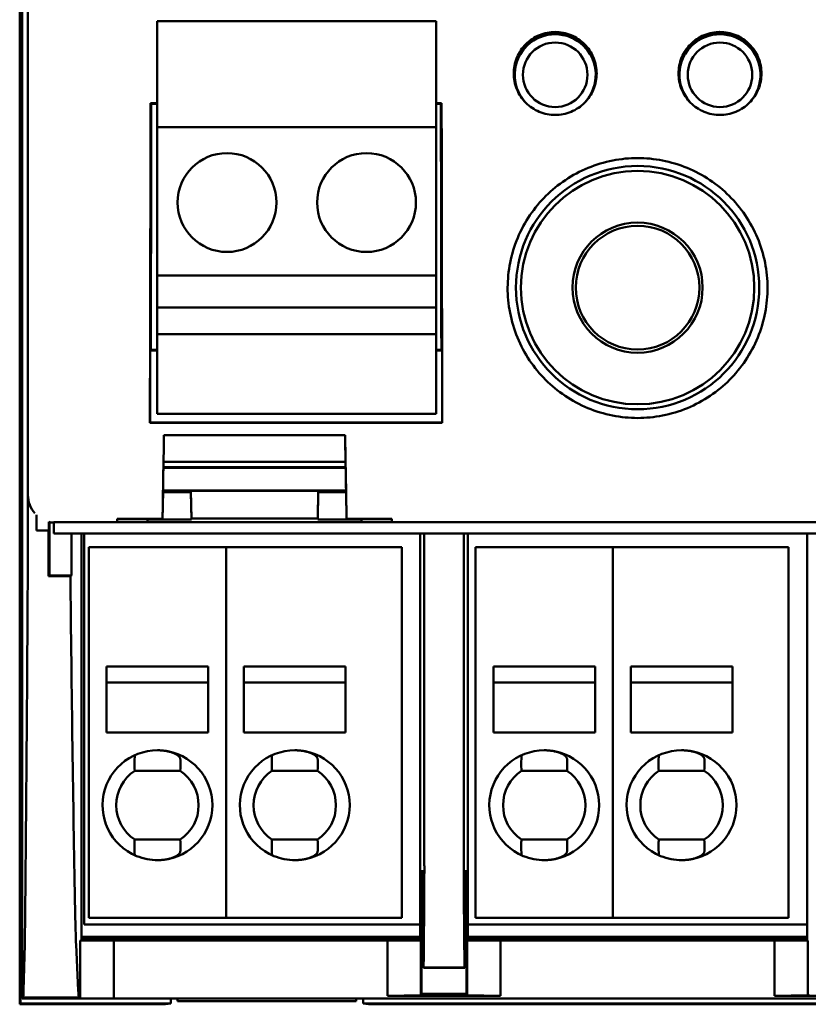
# Model space of a CAD drawing. Header units: millimetres. Extents: x 97 to 303, y 39 to 236.
# Tile 1 of 5: x 97 to 125, y 39 to 75. Entities that reach past the tile are written whole.
import ezdxf

# ---------------------------------------------------------------- set-up
doc = ezdxf.new("R2010")
doc.units = ezdxf.units.MM
doc.layers.add('Arêtes visibles(celduc)', color=7, linetype='Continuous', lineweight=50)

msp = doc.modelspace()

# ---------------------------------------------------------------- linework, layer by layer
at = {"layer": 'Arêtes visibles(celduc)'}
for p, q in [((96.711, 38.948), (96.711, 138.749)), ((96.799, 138.542), (96.799, 39.154)), ((97.003, 54.873), (97.003, 122.824)), ((97.009, 120.2), (97.009, 57.497)), ((101.72, 74.748), (111.88, 74.748)), ((101.72, 74.748), (101.72, 70.89)), ((111.88, 70.89), (111.88, 74.748)), ((101.475, 71.769), (101.72, 71.769)), ((101.475, 71.769), (101.502, 71.743)), ((101.72, 71.743), (101.502, 71.743)), ((111.88, 71.769), (112.075, 71.769)), ((112.048, 71.743), (111.88, 71.743)), ((112.075, 71.769), (112.048, 71.743)), ((101.72, 70.89), (111.88, 70.89)), ((101.72, 70.89), (101.72, 65.49)), ((111.88, 65.49), (111.88, 70.89)), ((101.72, 65.49), (111.88, 65.49)), ((101.72, 65.49), (101.72, 64.329)), ((111.88, 64.329), (111.88, 65.49)), ((101.72, 64.329), (111.88, 64.329)), ((101.72, 64.329), (101.72, 63.348)), ((111.88, 63.348), (111.88, 64.329)), ((101.72, 63.348), (101.72, 60.448)), ((101.72, 63.348), (111.88, 63.348)), ((111.88, 60.448), (111.88, 63.348)), ((101.46, 62.761), (101.485, 62.786)), ((101.46, 62.761), (101.72, 62.761)), ((101.46, 60.137), (101.46, 62.761)), ((101.485, 62.786), (101.72, 62.786)), ((111.88, 62.786), (112.065, 62.786)), ((111.88, 62.761), (112.09, 62.761)), ((112.09, 62.761), (112.065, 62.786)), ((112.09, 62.761), (112.09, 60.137)), ((101.72, 60.448), (111.88, 60.448)), ((101.452, 60.129), (101.46, 60.137)), ((112.098, 60.129), (101.452, 60.129)), ((112.09, 60.137), (101.46, 60.137)), ((112.09, 60.137), (112.098, 60.129)), ((108.561, 59.678), (101.965, 59.678)), ((101.944, 58.484), (108.581, 58.484)), ((101.945, 58.507), (108.581, 58.507)), ((101.948, 58.698), (108.577, 58.698)), ((101.913, 56.626), (101.93, 57.626)), ((108.595, 57.658), (101.93, 57.658)), ((101.93, 57.645), (101.93, 57.626)), ((101.93, 57.604), (102.945, 57.604)), ((102.945, 57.647), (107.58, 57.647)), ((102.963, 56.646), (102.945, 57.647)), ((102.945, 57.604), (102.945, 57.645)), ((102.963, 56.604), (102.945, 57.604)), ((107.563, 56.646), (107.58, 57.647)), ((107.563, 56.604), (107.58, 57.604)), ((107.58, 57.645), (107.58, 57.604)), ((107.58, 57.604), (108.596, 57.604)), ((108.595, 57.626), (108.595, 57.645)), ((108.613, 56.626), (108.595, 57.626)), ((97.321, 56.198), (97.321, 56.771)), ((97.767, 56.198), (97.767, 56.517)), ((97.79, 56.511), (97.79, 54.569)), ((97.952, 56.506), (97.959, 56.098)), ((140.406, 56.504), (98.015, 56.504)), ((100.263, 56.522), (100.263, 56.626)), ((100.263, 56.626), (101.913, 56.626)), ((100.863, 56.513), (100.762, 56.513)), ((101.363, 56.604), (101.362, 56.626)), ((102.963, 56.604), (101.363, 56.604)), ((101.363, 56.604), (101.363, 56.522)), ((101.913, 56.626), (101.913, 56.649)), ((107.563, 56.646), (102.963, 56.646)), ((102.963, 56.646), (102.963, 56.604)), ((107.563, 56.604), (107.563, 56.646)), ((109.163, 56.604), (107.563, 56.604)), ((108.613, 56.649), (108.613, 56.626)), ((108.613, 56.626), (110.263, 56.626)), ((109.163, 56.604), (109.163, 56.626)), ((109.163, 56.522), (109.163, 56.604)), ((109.763, 56.513), (109.662, 56.513)), ((110.263, 56.626), (110.263, 56.522)), ((97.759, 56.198), (97.321, 56.198)), ((97.759, 54.873), (97.759, 56.198)), ((97.759, 56.198), (97.767, 56.198)), ((97.959, 56.098), (97.959, 56.097)), ((97.959, 56.098), (140.462, 56.098)), ((97.959, 56.097), (140.462, 56.097)), ((98.592, 56.097), (98.592, 54.569)), ((98.957, 56.097), (98.957, 41.298)), ((99.061, 56.097), (99.061, 41.848)), ((111.297, 41.298), (111.297, 56.097)), ((111.445, 43.995), (111.445, 56.097)), ((112.882, 56.097), (112.882, 43.995)), ((113.031, 56.097), (113.031, 41.298)), ((125.391, 41.298), (125.391, 56.097)), ((104.227, 55.598), (99.227, 55.598)), ((99.227, 55.598), (99.227, 54.798)), ((104.227, 55.598), (104.227, 54.798)), ((110.627, 55.598), (104.227, 55.598)), ((104.227, 55.598), (104.227, 54.798)), ((110.627, 55.598), (110.627, 54.798)), ((118.311, 55.598), (113.311, 55.598)), ((113.311, 55.598), (113.311, 54.798)), ((118.311, 55.598), (118.311, 54.798)), ((124.711, 55.598), (118.311, 55.598)), ((118.311, 55.598), (118.311, 54.798)), ((124.711, 55.598), (124.711, 54.798)), ((97.76, 54.538), (97.79, 54.569)), ((98.561, 54.538), (97.76, 54.538)), ((97.79, 54.569), (98.592, 54.569)), ((98.592, 54.569), (98.561, 54.538)), ((99.227, 54.798), (99.227, 42.898)), ((104.227, 54.798), (104.227, 42.898)), ((104.227, 42.898), (104.227, 54.798)), ((110.627, 42.898), (110.627, 54.798)), ((113.311, 54.798), (113.311, 42.898)), ((118.311, 54.798), (118.311, 42.898)), ((118.311, 42.898), (118.311, 54.798)), ((124.711, 42.898), (124.711, 54.798)), ((99.877, 48.848), (99.877, 51.248)), ((103.577, 51.248), (99.877, 51.248)), ((103.577, 48.848), (103.577, 51.248)), ((104.877, 48.848), (104.877, 51.248)), ((108.577, 51.248), (104.877, 51.248)), ((108.577, 48.848), (108.577, 51.248)), ((113.961, 48.848), (113.961, 51.248)), ((117.661, 51.248), (113.961, 51.248)), ((117.661, 48.848), (117.661, 51.248)), ((118.961, 48.848), (118.961, 51.248)), ((122.661, 51.248), (118.961, 51.248)), ((122.661, 48.848), (122.661, 51.248)), ((99.877, 50.672), (103.577, 50.672)), ((104.877, 50.672), (108.577, 50.672)), ((113.961, 50.672), (117.661, 50.672)), ((118.961, 50.672), (122.661, 50.672)), ((103.577, 48.848), (99.877, 48.848)), ((108.577, 48.848), (104.877, 48.848)), ((117.661, 48.848), (113.961, 48.848)), ((122.661, 48.848), (118.961, 48.848)), ((102.556, 47.448), (100.897, 47.448)), ((107.556, 47.448), (105.897, 47.448)), ((116.64, 47.448), (114.981, 47.448)), ((121.64, 47.448), (119.981, 47.448)), ((96.743, 41.945), (96.799, 44.966)), ((100.897, 44.948), (100.966, 44.948)), ((100.966, 44.948), (101.888, 44.948)), ((101.888, 44.948), (102.556, 44.948)), ((105.897, 44.948), (105.966, 44.948)), ((105.966, 44.948), (106.888, 44.948)), ((106.888, 44.948), (107.556, 44.948)), ((114.981, 44.948), (115.05, 44.948)), ((115.05, 44.948), (115.972, 44.948)), ((115.972, 44.948), (116.64, 44.948)), ((119.981, 44.948), (120.05, 44.948)), ((120.05, 44.948), (120.972, 44.948)), ((120.972, 44.948), (121.64, 44.948)), ((111.348, 41.903), (111.384, 43.832)), ((111.384, 43.832), (111.39, 42.034)), ((112.938, 42.034), (112.943, 43.832)), ((112.943, 43.832), (112.979, 41.903)), ((99.227, 42.098), (99.227, 42.898)), ((104.227, 42.098), (104.227, 42.898)), ((104.227, 42.898), (104.227, 42.098)), ((110.627, 42.098), (110.627, 42.898)), ((113.311, 42.098), (113.311, 42.898)), ((118.311, 42.098), (118.311, 42.898)), ((118.311, 42.898), (118.311, 42.098)), ((124.711, 42.098), (124.711, 42.898)), ((111.39, 42.034), (111.396, 42.443)), ((111.396, 42.443), (111.404, 40.391)), ((112.923, 40.391), (112.931, 42.443)), ((112.931, 42.443), (112.938, 42.034)), ((99.227, 42.098), (104.227, 42.098)), ((104.227, 42.098), (110.627, 42.098)), ((111.39, 42.034), (111.398, 42.034)), ((112.93, 42.034), (112.938, 42.034)), ((113.311, 42.098), (118.311, 42.098)), ((118.311, 42.098), (124.711, 42.098)), ((96.799, 41.945), (96.743, 41.945)), ((96.743, 38.98), (96.743, 41.945)), ((99.061, 41.848), (111.297, 41.848)), ((111.348, 39.334), (111.348, 41.903)), ((111.348, 41.903), (111.398, 41.903)), ((112.929, 41.903), (112.979, 41.903)), ((112.979, 41.903), (112.979, 39.334)), ((113.031, 41.848), (125.391, 41.848)), ((98.913, 41.255), (98.957, 41.298)), ((100.134, 41.276), (98.913, 41.255)), ((98.913, 41.255), (98.913, 39.165)), ((98.957, 41.408), (111.297, 41.408)), ((111.297, 41.368), (98.957, 41.368)), ((98.957, 41.298), (111.297, 41.298)), ((100.134, 39.154), (100.134, 41.276)), ((100.134, 41.276), (110.108, 41.276)), ((110.108, 41.276), (110.108, 39.254)), ((111.318, 41.255), (110.108, 41.276)), ((111.318, 41.255), (111.297, 41.298)), ((111.318, 39.275), (111.318, 41.255)), ((113.009, 41.255), (113.031, 41.298)), ((114.219, 41.276), (113.009, 41.255)), ((113.009, 41.255), (113.009, 39.275)), ((113.031, 41.408), (125.391, 41.408)), ((125.391, 41.368), (113.031, 41.368)), ((113.031, 41.298), (125.391, 41.298)), ((114.219, 39.254), (114.219, 41.276)), ((114.219, 41.276), (124.202, 41.276)), ((124.202, 41.276), (124.202, 39.254)), ((125.412, 41.255), (124.202, 41.276)), ((125.412, 41.255), (125.391, 41.298)), ((125.412, 39.275), (125.412, 41.255)), ((96.848, 39.451), (96.892, 41.127)), ((98.844, 39.451), (98.764, 41.127)), ((111.404, 40.391), (111.409, 40.78)), ((111.409, 40.78), (111.412, 40.28)), ((112.916, 40.28), (112.918, 40.78)), ((112.918, 40.78), (112.923, 40.391)), ((111.404, 40.391), (111.411, 40.391)), ((111.412, 40.28), (111.419, 40.287)), ((111.412, 40.28), (112.916, 40.28)), ((111.419, 40.287), (112.909, 40.287)), ((112.909, 40.287), (112.916, 40.28)), ((112.916, 40.391), (112.923, 40.391)), ((96.799, 39.154), (96.838, 39.19)), ((100.134, 39.154), (96.799, 39.154)), ((96.838, 39.19), (98.863, 39.19)), ((98.863, 39.19), (98.913, 39.165)), ((100.134, 39.154), (98.913, 39.165)), ((138.287, 39.154), (100.134, 39.154)), ((102.209, 38.98), (102.209, 39.154)), ((102.461, 39.154), (102.461, 39.061)), ((102.461, 39.061), (102.473, 39.154)), ((108.961, 39.061), (108.949, 39.154)), ((108.961, 39.061), (108.961, 39.154)), ((109.212, 39.154), (109.212, 38.98)), ((110.108, 39.254), (111.318, 39.275)), ((114.219, 39.254), (110.108, 39.254)), ((111.318, 39.275), (111.348, 39.334)), ((111.348, 39.334), (112.979, 39.334)), ((112.979, 39.334), (113.009, 39.275)), ((113.009, 39.275), (114.219, 39.254)), ((124.202, 39.254), (125.412, 39.275)), ((124.202, 39.254), (128.313, 39.254)), ((125.412, 39.275), (125.442, 39.334)), ((96.711, 38.948), (96.743, 38.98)), ((102.015, 38.948), (96.711, 38.948)), ((102.209, 38.98), (96.743, 38.98)), ((102.015, 38.948), (102.209, 38.98)), ((102.461, 39.061), (108.961, 39.061)), ((129.209, 38.98), (109.212, 38.98)), ((109.212, 38.98), (109.406, 38.948)), ((129.015, 38.948), (109.406, 38.948))]:
    msp.add_line(p, q, dxfattribs=at)
for centre, radius in [((116.21, 72.799), 1.175), ((122.21, 72.799), 1.175), ((104.26, 68.148), 1.8), ((109.34, 68.148), 1.8), ((119.211, 65.048), 4.43), ((119.211, 65.048), 4.25), ((119.211, 65.048), 2.369), ((119.211, 65.048), 2.252)]:
    msp.add_circle(centre, radius, dxfattribs=at)
for centre, radius, start, end in [((116.21, 72.799), 1.475, 317.6252, 221.7392), ((116.211, 72.85), 1.45, 28.4999, 150.8646), ((122.21, 72.799), 1.475, 317.6252, 221.7392), ((122.211, 72.85), 1.45, 28.4999, 150.8646), ((101.727, 46.198), 2, 270.4676, 247.6243), ((106.727, 46.198), 2, 270.4676, 247.6243), ((115.811, 46.198), 2, 270.4676, 247.6243), ((120.811, 46.198), 2, 270.4676, 247.6243), ((101.727, 46.198), 1.5, 123.5573, 236.4427), ((101.727, 46.198), 1.5, 303.5573, 56.4427), ((106.727, 46.198), 1.5, 123.5573, 236.4427), ((106.727, 46.198), 1.5, 303.5573, 56.4427), ((115.811, 46.198), 1.5, 123.5573, 236.4427), ((115.811, 46.198), 1.5, 303.5573, 56.4427), ((120.811, 46.198), 1.5, 123.5573, 236.4427), ((120.811, 46.198), 1.5, 303.5573, 56.4427), ((101.727, 46.198), 2, 247.6243, 270.4676), ((106.727, 46.198), 2, 247.6243, 270.4676), ((115.811, 46.198), 2, 247.6243, 270.4676), ((120.811, 46.198), 2, 247.6243, 270.4676)]:
    msp.add_arc(centre, radius, start, end, dxfattribs=at)
for centre, major_axis, ratio, start_param, end_param in [((97.997, 88.848), (0, 200), 0.017455, 4.568296, 4.626891), ((97.997, 88.848), (0, -201.5), 0.017455, 1.44109, 1.485805), ((115.553, 88.848), (0, 201.5), 0.017455, 1.655787, 1.700503), ((115.553, 88.848), (0, -200), 0.017455, 4.797887, 4.856482), ((101.961, 59.399), (-0.048, -2.75), 0.000305, 4.610703, 6.265737), ((102.413, 88.848), (-3.517, -201.5), 0.000305, 1.423952, 1.425524), ((108.112, 88.848), (3.517, -201.5), 0.000305, 4.857661, 4.859233), ((108.565, 59.399), (0.048, -2.75), 0.000305, 0.017448, 1.672482), ((101.956, 59.145), (-0.026, -1.5), 0.000305, 4.565545, 6.265737), ((108.569, 59.145), (0.026, -1.5), 0.000305, 0.017448, 1.717641), ((98.009, 57.497), (-0.707, -0.707), 0.999695, 5.497939, 6.220616), ((102.919, 59.145), (0.026, -1.5), 0.000305, 0.017448, 0.052521), ((107.606, 59.145), (-0.026, -1.5), 0.000305, 6.230664, 6.265737), ((98, 57.489), (-0.707, -0.707), 0.999695, 0.550469, 0.737896), ((98.033, 57.522), (-0.399, -0.94), 0.975619, 0.329654, 0.392623), ((100.763, 56.522), (0.5, 0), 0.01746, 3.141592, 4.71178), ((100.863, 56.522), (0.5, 0), 0.01746, 4.712998, 6.283185), ((109.663, 56.522), (0.5, 0), 0.01746, 3.141592, 4.71178), ((109.763, 56.522), (0.5, 0), 0.01746, 4.712998, 6.283185), ((96.984, 54.873), (0, -2), 0.009485, 1.031472, 1.570796), ((97.794, 54.873), (0, 2), 0.017455, 1.570796, 1.739034), ((98.595, 54.873), (0, 2), 0.017458, 1.739034, 2.11012), ((96.593, 79.524), (0, -50), 0.009485, 0.724482, 1.031472), ((99.314, 79.524), (0, 50), 0.017458, 2.11012, 2.417111), ((101.727, 47.698), (0, 1.718), 0.487838, 1.381541, 1.716607), ((101.727, 47.698), (0, 1.718), 0.487838, 4.566579, 4.811338), ((106.727, 47.698), (0, 1.718), 0.487838, 1.381541, 1.716607), ((106.727, 47.698), (0, 1.718), 0.487838, 4.566579, 4.811338), ((115.811, 47.698), (0, 1.718), 0.487838, 1.381541, 1.716607), ((115.811, 47.698), (0, 1.718), 0.487838, 4.566579, 4.811338), ((120.811, 47.698), (0, 1.718), 0.487838, 1.381541, 1.716607), ((120.811, 47.698), (0, 1.718), 0.487838, 4.566579, 4.811338), ((101.727, 44.699), (0, 1.718), 0.487838, 1.424986, 1.532041), ((101.727, 44.699), (0, 1.718), 0.487838, 4.61344, 4.8582), ((106.727, 44.699), (0, 1.718), 0.487838, 1.424986, 1.532041), ((106.727, 44.699), (0, 1.718), 0.487838, 4.61344, 4.8582), ((115.811, 44.699), (0, 1.718), 0.487838, 1.424986, 1.532041), ((115.811, 44.699), (0, 1.718), 0.487838, 4.61344, 4.8582), ((120.811, 44.699), (0, 1.718), 0.487838, 1.424986, 1.532041), ((120.811, 44.699), (0, 1.718), 0.487838, 4.61344, 4.8582), ((101.727, 44.699), (0, 1.718), 0.487838, 1.532041, 1.760052), ((106.727, 44.699), (0, 1.718), 0.487838, 1.532041, 1.760052), ((115.811, 44.699), (0, 1.718), 0.487838, 1.532041, 1.760052), ((120.811, 44.699), (0, 1.718), 0.487838, 1.532041, 1.760052), ((111.428, 43.995), (0, -2), 0.008727, 0.786212, 1.570796), ((112.9, 43.995), (0, 2), 0.008727, 1.570796, 2.355381), ((111.118, 79.424), (0, -52.145), 0.008727, 0.721939, 0.786212), ((113.209, 79.424), (0, 52.145), 0.008727, 2.355381, 2.419654), ((96.876, 45.826), (0, -5), 0.009485, 0.349066, 0.724482), ((98.794, 45.826), (0, 5), 0.017458, 2.417111, 2.792527), ((96.832, 44.149), (0, -5), 0.009485, 0.12806, 0.349066), ((98.874, 44.149), (0, 5), 0.017458, 2.792527, 3.013533)]:
    msp.add_ellipse(centre, major_axis=major_axis, ratio=ratio, start_param=start_param, end_param=end_param, dxfattribs=at)
for points, knots in [([(116.211, 74.358), (116.021, 74.358), (115.819, 74.321), (115.447, 74.167), (115.278, 74.051), (115.009, 73.783), (114.893, 73.613), (114.738, 73.241), (114.7, 73.039), (114.7, 72.66), (114.737, 72.457), (114.891, 72.084), (115.008, 71.914), (115.276, 71.646), (115.446, 71.529), (115.818, 71.375), (116.021, 71.337), (116.401, 71.337), (116.603, 71.375), (116.975, 71.529), (117.145, 71.646), (117.413, 71.914), (117.53, 72.084), (117.684, 72.457), (117.722, 72.66), (117.721, 73.039), (117.683, 73.241), (117.528, 73.613), (117.412, 73.783), (117.144, 74.051), (116.974, 74.167), (116.602, 74.321), (116.4, 74.358), (116.211, 74.358)], [0, 0, 0, 0, 0.0568491, 0.0568491, 0.1136983, 0.1136983, 0.1707257, 0.1707257, 0.2277531, 0.2277531, 0.284912, 0.284912, 0.3420709, 0.3420709, 0.3990314, 0.3990314, 0.4559919, 0.4559919, 0.5129524, 0.5129524, 0.5699129, 0.5699129, 0.6270718, 0.6270718, 0.6842307, 0.6842307, 0.7412581, 0.7412581, 0.7982855, 0.7982855, 0.8551347, 0.8551347, 0.9119838, 0.9119838, 0.9119838, 0.9119838]), ([(122.211, 74.358), (122.021, 74.358), (121.819, 74.321), (121.447, 74.167), (121.278, 74.051), (121.009, 73.783), (120.893, 73.613), (120.738, 73.241), (120.7, 73.039), (120.7, 72.66), (120.737, 72.457), (120.891, 72.084), (121.008, 71.914), (121.276, 71.646), (121.446, 71.529), (121.818, 71.375), (122.021, 71.337), (122.401, 71.337), (122.603, 71.375), (122.975, 71.529), (123.145, 71.646), (123.413, 71.914), (123.53, 72.084), (123.684, 72.457), (123.722, 72.66), (123.721, 73.039), (123.683, 73.241), (123.528, 73.613), (123.412, 73.783), (123.144, 74.051), (122.974, 74.167), (122.602, 74.321), (122.4, 74.358), (122.211, 74.358)], [0, 0, 0, 0, 0.0568491, 0.0568491, 0.1136983, 0.1136983, 0.1707257, 0.1707257, 0.2277531, 0.2277531, 0.284912, 0.284912, 0.3420709, 0.3420709, 0.3990314, 0.3990314, 0.4559919, 0.4559919, 0.5129524, 0.5129524, 0.5699129, 0.5699129, 0.6270718, 0.6270718, 0.6842307, 0.6842307, 0.7412581, 0.7412581, 0.7982855, 0.7982855, 0.8551347, 0.8551347, 0.9119838, 0.9119838, 0.9119838, 0.9119838]), ([(119.211, 60.3), (119.807, 60.3), (120.442, 60.419), (121.608, 60.904), (122.14, 61.269), (122.981, 62.111), (123.345, 62.646), (123.827, 63.817), (123.945, 64.452), (123.941, 65.641), (123.821, 66.274), (123.334, 67.439), (122.968, 67.971), (122.127, 68.808), (121.597, 69.169), (120.435, 69.649), (119.803, 69.767), (118.618, 69.767), (117.987, 69.649), (116.825, 69.169), (116.294, 68.808), (115.453, 67.971), (115.087, 67.439), (114.601, 66.274), (114.48, 65.641), (114.477, 64.452), (114.594, 63.817), (115.076, 62.646), (115.44, 62.111), (116.282, 61.269), (116.813, 60.904), (117.98, 60.419), (118.615, 60.3), (119.211, 60.3)], [0, 0, 0, 0, 0.178778, 0.178778, 0.357555, 0.357555, 0.537603, 0.537603, 0.71765, 0.71765, 0.896854, 0.896854, 1.076057, 1.076057, 1.253736, 1.253736, 1.431416, 1.431416, 1.609095, 1.609095, 1.786774, 1.786774, 1.965978, 1.965978, 2.145181, 2.145181, 2.325229, 2.325229, 2.505276, 2.505276, 2.684054, 2.684054, 2.862831, 2.862831, 2.862831, 2.862831]), ([(102.561, 47.868), (102.56, 47.874), (102.559, 47.881), (102.558, 47.887), (102.557, 47.894), (102.555, 47.9), (102.553, 47.906), (102.55, 47.913), (102.548, 47.919), (102.544, 47.925), (102.541, 47.931), (102.538, 47.938), (102.534, 47.944), (102.53, 47.95), (102.525, 47.956), (102.52, 47.962), (102.516, 47.968), (102.51, 47.973), (102.505, 47.979), (102.499, 47.985), (102.494, 47.991), (102.487, 47.996), (102.481, 48.002), (102.475, 48.007), (102.468, 48.012), (102.461, 48.018), (102.454, 48.023), (102.447, 48.028), (102.44, 48.033), (102.432, 48.038), (102.424, 48.043), (102.409, 48.052), (102.392, 48.062), (102.375, 48.07), (102.357, 48.079), (102.339, 48.088), (102.32, 48.095), (102.302, 48.103), (102.282, 48.111), (102.262, 48.117), (102.252, 48.121), (102.242, 48.124), (102.232, 48.127), (102.222, 48.131), (102.212, 48.134), (102.201, 48.137), (102.181, 48.143), (102.159, 48.148), (102.138, 48.153), (102.116, 48.158), (102.094, 48.163), (102.072, 48.167), (102.05, 48.171), (102.027, 48.175), (102.005, 48.178), (101.959, 48.185), (101.913, 48.19), (101.867, 48.193), (101.844, 48.195), (101.82, 48.196), (101.797, 48.197), (101.773, 48.198), (101.75, 48.198), (101.727, 48.198)], [0, 0, 0, 0, 0.035372, 0.035372, 0.035372, 0.070743, 0.070743, 0.070743, 0.105965, 0.105965, 0.105965, 0.141079, 0.141079, 0.141079, 0.176326, 0.176326, 0.176326, 0.211669, 0.211669, 0.211669, 0.247037, 0.247037, 0.247037, 0.282338, 0.282338, 0.282338, 0.317469, 0.317469, 0.317469, 0.352598, 0.352598, 0.352598, 0.423134, 0.423134, 0.423134, 0.493868, 0.493868, 0.493868, 0.564435, 0.564435, 0.564435, 0.599531, 0.599531, 0.599531, 0.634649, 0.634649, 0.634649, 0.705048, 0.705048, 0.705048, 0.775533, 0.775533, 0.775533, 0.845897, 0.845897, 0.845897, 0.986411, 0.986411, 0.986411, 1.056766, 1.056766, 1.056766, 1.126994, 1.126994, 1.126994, 1.126994]), ([(107.561, 47.868), (107.56, 47.874), (107.559, 47.881), (107.558, 47.887), (107.557, 47.894), (107.555, 47.9), (107.553, 47.906), (107.55, 47.913), (107.548, 47.919), (107.544, 47.925), (107.541, 47.931), (107.538, 47.938), (107.534, 47.944), (107.53, 47.95), (107.525, 47.956), (107.52, 47.962), (107.516, 47.968), (107.51, 47.973), (107.505, 47.979), (107.499, 47.985), (107.494, 47.991), (107.487, 47.996), (107.481, 48.002), (107.475, 48.007), (107.468, 48.012), (107.461, 48.018), (107.454, 48.023), (107.447, 48.028), (107.44, 48.033), (107.432, 48.038), (107.424, 48.043), (107.409, 48.052), (107.392, 48.062), (107.375, 48.07), (107.357, 48.079), (107.339, 48.088), (107.32, 48.095), (107.302, 48.103), (107.282, 48.111), (107.262, 48.117), (107.252, 48.121), (107.242, 48.124), (107.232, 48.127), (107.222, 48.131), (107.212, 48.134), (107.201, 48.137), (107.181, 48.143), (107.159, 48.148), (107.138, 48.153), (107.116, 48.158), (107.094, 48.163), (107.072, 48.167), (107.05, 48.171), (107.027, 48.175), (107.005, 48.178), (106.959, 48.185), (106.913, 48.19), (106.867, 48.193), (106.844, 48.195), (106.82, 48.196), (106.797, 48.197), (106.773, 48.198), (106.75, 48.198), (106.727, 48.198)], [0, 0, 0, 0, 0.035372, 0.035372, 0.035372, 0.070743, 0.070743, 0.070743, 0.105965, 0.105965, 0.105965, 0.141079, 0.141079, 0.141079, 0.176326, 0.176326, 0.176326, 0.211669, 0.211669, 0.211669, 0.247037, 0.247037, 0.247037, 0.282338, 0.282338, 0.282338, 0.317469, 0.317469, 0.317469, 0.352598, 0.352598, 0.352598, 0.423134, 0.423134, 0.423134, 0.493868, 0.493868, 0.493868, 0.564435, 0.564435, 0.564435, 0.599531, 0.599531, 0.599531, 0.634649, 0.634649, 0.634649, 0.705048, 0.705048, 0.705048, 0.775533, 0.775533, 0.775533, 0.845897, 0.845897, 0.845897, 0.986411, 0.986411, 0.986411, 1.056766, 1.056766, 1.056766, 1.126994, 1.126994, 1.126994, 1.126994]), ([(116.645, 47.868), (116.644, 47.874), (116.643, 47.881), (116.642, 47.887), (116.641, 47.894), (116.639, 47.9), (116.637, 47.906), (116.634, 47.913), (116.632, 47.919), (116.628, 47.925), (116.625, 47.931), (116.622, 47.938), (116.618, 47.944), (116.614, 47.95), (116.609, 47.956), (116.604, 47.962), (116.6, 47.968), (116.594, 47.973), (116.589, 47.979), (116.583, 47.985), (116.578, 47.991), (116.571, 47.996), (116.565, 48.002), (116.559, 48.007), (116.552, 48.012), (116.545, 48.018), (116.538, 48.023), (116.531, 48.028), (116.524, 48.033), (116.516, 48.038), (116.508, 48.043), (116.493, 48.052), (116.476, 48.062), (116.459, 48.07), (116.441, 48.079), (116.423, 48.088), (116.404, 48.095), (116.386, 48.103), (116.366, 48.111), (116.346, 48.117), (116.336, 48.121), (116.326, 48.124), (116.316, 48.127), (116.306, 48.131), (116.296, 48.134), (116.285, 48.137), (116.265, 48.143), (116.243, 48.148), (116.222, 48.153), (116.2, 48.158), (116.178, 48.163), (116.156, 48.167), (116.134, 48.171), (116.111, 48.175), (116.089, 48.178), (116.043, 48.185), (115.997, 48.19), (115.951, 48.193), (115.928, 48.195), (115.904, 48.196), (115.881, 48.197), (115.857, 48.198), (115.834, 48.198), (115.811, 48.198)], [0, 0, 0, 0, 0.035372, 0.035372, 0.035372, 0.070743, 0.070743, 0.070743, 0.105965, 0.105965, 0.105965, 0.141079, 0.141079, 0.141079, 0.176326, 0.176326, 0.176326, 0.211669, 0.211669, 0.211669, 0.247037, 0.247037, 0.247037, 0.282338, 0.282338, 0.282338, 0.317469, 0.317469, 0.317469, 0.352598, 0.352598, 0.352598, 0.423134, 0.423134, 0.423134, 0.493868, 0.493868, 0.493868, 0.564435, 0.564435, 0.564435, 0.599531, 0.599531, 0.599531, 0.634649, 0.634649, 0.634649, 0.705048, 0.705048, 0.705048, 0.775533, 0.775533, 0.775533, 0.845897, 0.845897, 0.845897, 0.986411, 0.986411, 0.986411, 1.056766, 1.056766, 1.056766, 1.126994, 1.126994, 1.126994, 1.126994]), ([(121.645, 47.868), (121.644, 47.874), (121.643, 47.881), (121.642, 47.887), (121.641, 47.894), (121.639, 47.9), (121.637, 47.906), (121.634, 47.913), (121.632, 47.919), (121.628, 47.925), (121.625, 47.931), (121.622, 47.938), (121.618, 47.944), (121.614, 47.95), (121.609, 47.956), (121.604, 47.962), (121.6, 47.968), (121.594, 47.973), (121.589, 47.979), (121.583, 47.985), (121.578, 47.991), (121.571, 47.996), (121.565, 48.002), (121.559, 48.007), (121.552, 48.012), (121.545, 48.018), (121.538, 48.023), (121.531, 48.028), (121.524, 48.033), (121.516, 48.038), (121.508, 48.043), (121.493, 48.052), (121.476, 48.062), (121.459, 48.07), (121.441, 48.079), (121.423, 48.088), (121.404, 48.095), (121.386, 48.103), (121.366, 48.111), (121.346, 48.117), (121.336, 48.121), (121.326, 48.124), (121.316, 48.127), (121.306, 48.131), (121.296, 48.134), (121.285, 48.137), (121.265, 48.143), (121.243, 48.148), (121.222, 48.153), (121.2, 48.158), (121.178, 48.163), (121.156, 48.167), (121.134, 48.171), (121.111, 48.175), (121.089, 48.178), (121.043, 48.185), (120.997, 48.19), (120.951, 48.193), (120.928, 48.195), (120.904, 48.196), (120.881, 48.197), (120.857, 48.198), (120.834, 48.198), (120.811, 48.198)], [0, 0, 0, 0, 0.035372, 0.035372, 0.035372, 0.070743, 0.070743, 0.070743, 0.105965, 0.105965, 0.105965, 0.141079, 0.141079, 0.141079, 0.176326, 0.176326, 0.176326, 0.211669, 0.211669, 0.211669, 0.247037, 0.247037, 0.247037, 0.282338, 0.282338, 0.282338, 0.317469, 0.317469, 0.317469, 0.352598, 0.352598, 0.352598, 0.423134, 0.423134, 0.423134, 0.493868, 0.493868, 0.493868, 0.564435, 0.564435, 0.564435, 0.599531, 0.599531, 0.599531, 0.634649, 0.634649, 0.634649, 0.705048, 0.705048, 0.705048, 0.775533, 0.775533, 0.775533, 0.845897, 0.845897, 0.845897, 0.986411, 0.986411, 0.986411, 1.056766, 1.056766, 1.056766, 1.126994, 1.126994, 1.126994, 1.126994]), ([(102.561, 44.529), (102.56, 44.523), (102.559, 44.516), (102.558, 44.51), (102.557, 44.503), (102.555, 44.497), (102.553, 44.491), (102.551, 44.485), (102.548, 44.478), (102.545, 44.472), (102.542, 44.466), (102.538, 44.46), (102.534, 44.454), (102.53, 44.448), (102.526, 44.442), (102.521, 44.436), (102.517, 44.43), (102.512, 44.425), (102.506, 44.419), (102.501, 44.413), (102.495, 44.408), (102.489, 44.402), (102.483, 44.397), (102.477, 44.391), (102.47, 44.386), (102.464, 44.381), (102.457, 44.376), (102.45, 44.371), (102.443, 44.366), (102.435, 44.361), (102.428, 44.356), (102.412, 44.346), (102.396, 44.337), (102.379, 44.329), (102.362, 44.32), (102.345, 44.311), (102.326, 44.304), (102.308, 44.296), (102.289, 44.288), (102.269, 44.282), (102.259, 44.278), (102.25, 44.275), (102.24, 44.272), (102.23, 44.268), (102.22, 44.265), (102.21, 44.262), (102.189, 44.256), (102.168, 44.251), (102.147, 44.246), (102.126, 44.241), (102.104, 44.236), (102.083, 44.232), (102.061, 44.227), (102.039, 44.223), (102.016, 44.22), (102.005, 44.218), (101.994, 44.217), (101.983, 44.215), (101.972, 44.214), (101.961, 44.212), (101.949, 44.211), (101.927, 44.208), (101.904, 44.206), (101.881, 44.204), (101.858, 44.203), (101.835, 44.201), (101.812, 44.2), (101.789, 44.199), (101.766, 44.199), (101.743, 44.198)], [0, 0, 0, 0, 0.034857, 0.034857, 0.034857, 0.069716, 0.069716, 0.069716, 0.104434, 0.104434, 0.104434, 0.139033, 0.139033, 0.139033, 0.173759, 0.173759, 0.173759, 0.208582, 0.208582, 0.208582, 0.243438, 0.243438, 0.243438, 0.278237, 0.278237, 0.278237, 0.312878, 0.312878, 0.312878, 0.347482, 0.347482, 0.347482, 0.416967, 0.416967, 0.416967, 0.486667, 0.486667, 0.486667, 0.556248, 0.556248, 0.556248, 0.590858, 0.590858, 0.590858, 0.625449, 0.625449, 0.625449, 0.6948, 0.6948, 0.6948, 0.764258, 0.764258, 0.764258, 0.833635, 0.833635, 0.833635, 0.868222, 0.868222, 0.868222, 0.902801, 0.902801, 0.902801, 0.972084, 0.972084, 0.972084, 1.041422, 1.041422, 1.041422, 1.110671, 1.110671, 1.110671, 1.110671]), ([(107.561, 44.529), (107.56, 44.523), (107.559, 44.516), (107.558, 44.51), (107.557, 44.503), (107.555, 44.497), (107.553, 44.491), (107.551, 44.485), (107.548, 44.478), (107.545, 44.472), (107.542, 44.466), (107.538, 44.46), (107.534, 44.454), (107.53, 44.448), (107.526, 44.442), (107.521, 44.436), (107.517, 44.43), (107.512, 44.425), (107.506, 44.419), (107.501, 44.413), (107.495, 44.408), (107.489, 44.402), (107.483, 44.397), (107.477, 44.391), (107.47, 44.386), (107.464, 44.381), (107.457, 44.376), (107.45, 44.371), (107.443, 44.366), (107.435, 44.361), (107.428, 44.356), (107.412, 44.346), (107.396, 44.337), (107.379, 44.329), (107.362, 44.32), (107.345, 44.311), (107.326, 44.304), (107.308, 44.296), (107.289, 44.288), (107.269, 44.282), (107.259, 44.278), (107.25, 44.275), (107.24, 44.272), (107.23, 44.268), (107.22, 44.265), (107.21, 44.262), (107.189, 44.256), (107.168, 44.251), (107.147, 44.246), (107.126, 44.241), (107.104, 44.236), (107.083, 44.232), (107.061, 44.227), (107.039, 44.223), (107.016, 44.22), (107.005, 44.218), (106.994, 44.217), (106.983, 44.215), (106.972, 44.214), (106.961, 44.212), (106.949, 44.211), (106.927, 44.208), (106.904, 44.206), (106.881, 44.204), (106.858, 44.203), (106.835, 44.201), (106.812, 44.2), (106.789, 44.199), (106.766, 44.199), (106.743, 44.198)], [0, 0, 0, 0, 0.034857, 0.034857, 0.034857, 0.069716, 0.069716, 0.069716, 0.104434, 0.104434, 0.104434, 0.139033, 0.139033, 0.139033, 0.173759, 0.173759, 0.173759, 0.208582, 0.208582, 0.208582, 0.243438, 0.243438, 0.243438, 0.278237, 0.278237, 0.278237, 0.312878, 0.312878, 0.312878, 0.347482, 0.347482, 0.347482, 0.416967, 0.416967, 0.416967, 0.486667, 0.486667, 0.486667, 0.556248, 0.556248, 0.556248, 0.590858, 0.590858, 0.590858, 0.625449, 0.625449, 0.625449, 0.6948, 0.6948, 0.6948, 0.764258, 0.764258, 0.764258, 0.833635, 0.833635, 0.833635, 0.868222, 0.868222, 0.868222, 0.902801, 0.902801, 0.902801, 0.972084, 0.972084, 0.972084, 1.041422, 1.041422, 1.041422, 1.110671, 1.110671, 1.110671, 1.110671]), ([(116.645, 44.529), (116.644, 44.523), (116.643, 44.516), (116.642, 44.51), (116.641, 44.503), (116.639, 44.497), (116.637, 44.491), (116.635, 44.485), (116.632, 44.478), (116.629, 44.472), (116.626, 44.466), (116.622, 44.46), (116.618, 44.454), (116.614, 44.448), (116.61, 44.442), (116.605, 44.436), (116.601, 44.43), (116.596, 44.425), (116.59, 44.419), (116.585, 44.413), (116.579, 44.408), (116.573, 44.402), (116.567, 44.397), (116.561, 44.391), (116.554, 44.386), (116.548, 44.381), (116.541, 44.376), (116.534, 44.371), (116.527, 44.366), (116.519, 44.361), (116.512, 44.356), (116.496, 44.346), (116.48, 44.337), (116.463, 44.329), (116.446, 44.32), (116.429, 44.311), (116.41, 44.304), (116.392, 44.296), (116.373, 44.288), (116.353, 44.282), (116.343, 44.278), (116.334, 44.275), (116.324, 44.272), (116.314, 44.268), (116.304, 44.265), (116.294, 44.262), (116.273, 44.256), (116.252, 44.251), (116.231, 44.246), (116.21, 44.241), (116.188, 44.236), (116.167, 44.232), (116.145, 44.227), (116.123, 44.223), (116.1, 44.22), (116.089, 44.218), (116.078, 44.217), (116.067, 44.215), (116.056, 44.214), (116.045, 44.212), (116.033, 44.211), (116.011, 44.208), (115.988, 44.206), (115.965, 44.204), (115.942, 44.203), (115.919, 44.201), (115.896, 44.2), (115.873, 44.199), (115.85, 44.199), (115.827, 44.198)], [0, 0, 0, 0, 0.034857, 0.034857, 0.034857, 0.069716, 0.069716, 0.069716, 0.104434, 0.104434, 0.104434, 0.139033, 0.139033, 0.139033, 0.173759, 0.173759, 0.173759, 0.208582, 0.208582, 0.208582, 0.243438, 0.243438, 0.243438, 0.278237, 0.278237, 0.278237, 0.312878, 0.312878, 0.312878, 0.347482, 0.347482, 0.347482, 0.416967, 0.416967, 0.416967, 0.486667, 0.486667, 0.486667, 0.556248, 0.556248, 0.556248, 0.590858, 0.590858, 0.590858, 0.625449, 0.625449, 0.625449, 0.6948, 0.6948, 0.6948, 0.764258, 0.764258, 0.764258, 0.833635, 0.833635, 0.833635, 0.868222, 0.868222, 0.868222, 0.902801, 0.902801, 0.902801, 0.972084, 0.972084, 0.972084, 1.041422, 1.041422, 1.041422, 1.110671, 1.110671, 1.110671, 1.110671]), ([(121.645, 44.529), (121.644, 44.523), (121.643, 44.516), (121.642, 44.51), (121.641, 44.503), (121.639, 44.497), (121.637, 44.491), (121.635, 44.485), (121.632, 44.478), (121.629, 44.472), (121.626, 44.466), (121.622, 44.46), (121.618, 44.454), (121.614, 44.448), (121.61, 44.442), (121.605, 44.436), (121.601, 44.43), (121.596, 44.425), (121.59, 44.419), (121.585, 44.413), (121.579, 44.408), (121.573, 44.402), (121.567, 44.397), (121.561, 44.391), (121.554, 44.386), (121.548, 44.381), (121.541, 44.376), (121.534, 44.371), (121.527, 44.366), (121.519, 44.361), (121.512, 44.356), (121.496, 44.346), (121.48, 44.337), (121.463, 44.329), (121.446, 44.32), (121.429, 44.311), (121.41, 44.304), (121.392, 44.296), (121.373, 44.288), (121.353, 44.282), (121.343, 44.278), (121.334, 44.275), (121.324, 44.272), (121.314, 44.268), (121.304, 44.265), (121.294, 44.262), (121.273, 44.256), (121.252, 44.251), (121.231, 44.246), (121.21, 44.241), (121.188, 44.236), (121.167, 44.232), (121.145, 44.227), (121.123, 44.223), (121.1, 44.22), (121.089, 44.218), (121.078, 44.217), (121.067, 44.215), (121.056, 44.214), (121.045, 44.212), (121.033, 44.211), (121.011, 44.208), (120.988, 44.206), (120.965, 44.204), (120.942, 44.203), (120.919, 44.201), (120.896, 44.2), (120.873, 44.199), (120.85, 44.199), (120.827, 44.198)], [0, 0, 0, 0, 0.034857, 0.034857, 0.034857, 0.069716, 0.069716, 0.069716, 0.104434, 0.104434, 0.104434, 0.139033, 0.139033, 0.139033, 0.173759, 0.173759, 0.173759, 0.208582, 0.208582, 0.208582, 0.243438, 0.243438, 0.243438, 0.278237, 0.278237, 0.278237, 0.312878, 0.312878, 0.312878, 0.347482, 0.347482, 0.347482, 0.416967, 0.416967, 0.416967, 0.486667, 0.486667, 0.486667, 0.556248, 0.556248, 0.556248, 0.590858, 0.590858, 0.590858, 0.625449, 0.625449, 0.625449, 0.6948, 0.6948, 0.6948, 0.764258, 0.764258, 0.764258, 0.833635, 0.833635, 0.833635, 0.868222, 0.868222, 0.868222, 0.902801, 0.902801, 0.902801, 0.972084, 0.972084, 0.972084, 1.041422, 1.041422, 1.041422, 1.110671, 1.110671, 1.110671, 1.110671])]:
    msp.add_open_spline(points, degree=3, knots=knots, dxfattribs=at)

doc.saveas('drawing.dxf')
